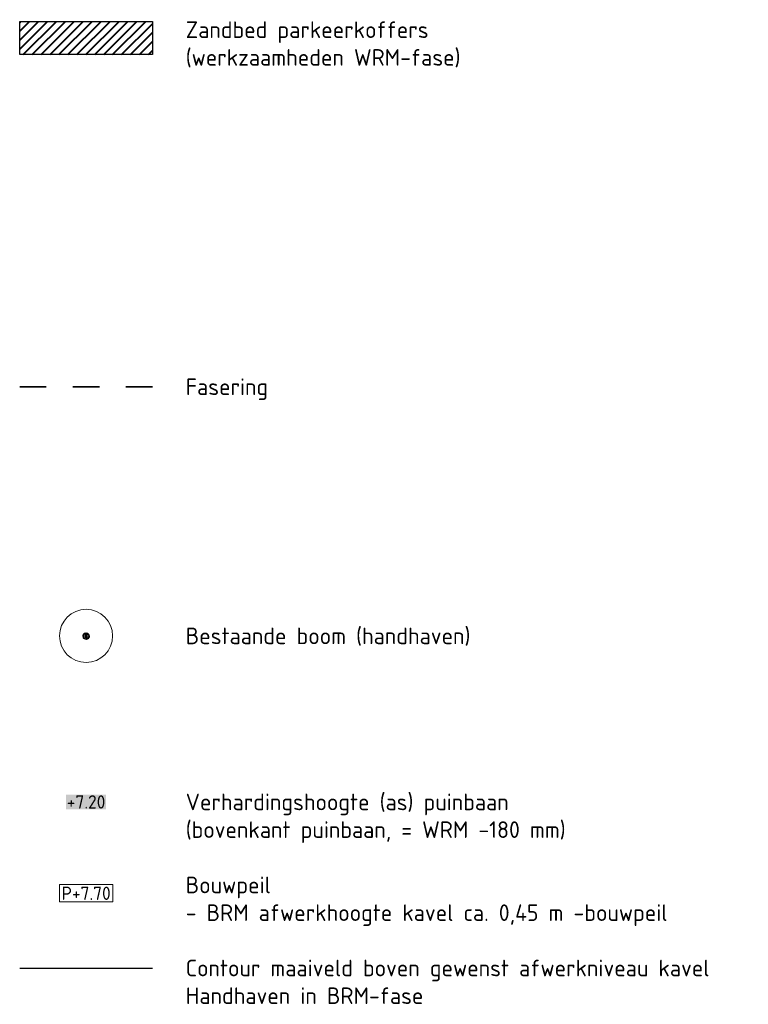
# Model space of a CAD drawing. Header units: metres. Extents: x 207669 to 209690, y 476021 to 477293.
# Tile 48 of 49: x 209407 to 209462, y 476252 to 476326. Entities that reach past the tile are written whole.
import ezdxf

# ---------------------------------------------------------------- set-up
doc = ezdxf.new("R2010")
doc.units = ezdxf.units.M
doc.linetypes.add('XX-FASEGRENS', pattern=[4, 2, -2])
doc.layers.get('0').update_dxf_attribs({"linetype": 'CONTINUOUS'})
for name, color, linetype, lineweight, true_color in [('B-WE-GR-BOOM-S', 7, 'CONTINUOUS', 20, 0x5dab30), ('B-WE-GR-BOOM_KROON-S', 7, 'CONTINUOUS', 20, 0x5dab30), ('N-WE-VH-VERHARDING_FUNDERING_GRANULAAT_ZAND-P-A', 7, 'CONTINUOUS', 40, 0xa57c00), ('T-WE-AL-HOOGTELABEL_WEG_PUIN_200', 1, 'CONTINUOUS', 18, 0xff0000)]:
    doc.layers.add(name, color=color, linetype=linetype, lineweight=lineweight, true_color=true_color)
doc.layers.add('def_temp', color=30, linetype='CONTINUOUS', plot=False)
for name, color, linetype, lineweight in [('N-WE-AL-HOOGTELABEL_BLOK', 10, 'CONTINUOUS', 18), ('N-WE-KG-FASEGRENS-G', 7, 'XX-FASEGRENS', 35), ('X-XX-AL-LEGENDA-G', 7, 'CONTINUOUS', 25), ('X-XX-AL-LEGENDA-T25', 7, 'CONTINUOUS', 25)]:
    doc.layers.add(name, color=color, linetype=linetype, lineweight=lineweight)
doc.styles.add('NLCS-ISO', font='NLCS-ISO.ttf')
doc.styles.add('NLCS-ISO-M200-T18', font='NLCS-ISO.ttf', dxfattribs={"height": 0.36})
doc.styles.get("Standard").update_dxf_attribs({"font": 'isocp.shx'})

# ---------------------------------------------------------------- blocks, each defined once
blk = doc.blocks.new('boom')
at = {"linetype": 'Continuous', "lineweight": 9}
h = blk.add_hatch(color=0, dxfattribs=at)
h.paths.add_polyline_path([(-0.07, 0.45), (0.04, 0.4), (0.12, 0.44), (0.14, 0.41), (0.26, 0.37), (0.32, 0.31), (0.32, 0.3), (0.4, 0.25), (0.4, 0.22), (0.45, 0.13), (0.5, 0.12), (0.46, 0.09), (0.52, -0.03), (0.52, -0.08), (0.47, -0.15), (0.51, -0.18), (0.38, -0.33), (0.39, -0.37), (0.23, -0.47), (0.21, -0.46), (0.19, -0.51), (0.04, -0.51), (0.01, -0.54), (-0.16, -0.51), (-0.21, -0.49), (-0.21, -0.42), (-0.25, -0.43), (-0.33, -0.38), (-0.44, -0.3), (-0.45, -0.18), (-0.5, -0.02), (-0.48, 0), (-0.47, 0.15), (-0.42, 0.15), (-0.35, 0.31), (-0.32, 0.28), (-0.23, 0.4), (-0.19, 0.4)])
h.paths.add_polyline_path([(0.05, 0.36), (0.02, 0.33), (-0.06, 0.32), (-0.08, 0.33), (-0.14, 0.28), (-0.15, 0.29), (-0.22, 0.27), (-0.29, 0.19), (-0.31, 0.19), (-0.31, 0.12), (-0.38, 0.06), (-0.38, -0.05), (-0.4, -0.08), (-0.34, -0.18), (-0.37, -0.2), (-0.28, -0.3), (-0.29, -0.34), (-0.18, -0.35), (-0.18, -0.37), (-0.05, -0.43), (0.05, -0.46), (0.14, -0.43), (0.21, -0.36), (0.21, -0.33), (0.26, -0.35), (0.29, -0.33), (0.37, -0.21), (0.35, -0.18), (0.4, -0.07), (0.38, -0.04), (0.39, -0.03), (0.37, 0.12), (0.34, 0.13), (0.27, 0.27), (0.23, 0.25), (0.19, 0.31), (0.16, 0.33), (0.06, 0.33)], flags=0)
blk.add_hatch(color=0, dxfattribs=at).paths.add_polyline_path([(-0.14, 0.28), (0, 0), (0.02, 0.33), (0.02, 0.02), (0.04, 0.01), (0.23, 0.25), (0.17, 0.16), (0.15, 0.1), (0.09, 0.05), (0.05, -0.02), (0.35, -0.18), (0.04, -0.04), (0.05, -0.08), (0.21, -0.33), (0.03, -0.07), (0.01, -0.05), (0.05, -0.46), (0.01, -0.25), (-0.01, -0.05), (-0.18, -0.37), (-0.14, -0.22), (-0.09, -0.16), (-0.04, -0.05), (-0.38, -0.05), (-0.25, -0.04), (-0.15, -0.04), (-0.07, -0.02), (-0.02, -0.02)])
at = {"color": 0, "linetype": 'Continuous', "lineweight": 9}
for p, q in [((-0.48, 0), (-0.47, 0.15)), ((-0.47, 0.15), (-0.42, 0.15)), ((-0.42, 0.15), (-0.35, 0.31)), ((-0.38, 0.06), (-0.31, 0.12)), ((-0.38, -0.05), (-0.38, 0.06)), ((-0.35, 0.31), (-0.32, 0.28)), ((-0.32, 0.28), (-0.23, 0.4)), ((-0.31, 0.12), (-0.31, 0.19)), ((-0.31, 0.19), (-0.29, 0.19)), ((-0.29, 0.19), (-0.22, 0.27)), ((-0.23, 0.4), (-0.19, 0.4)), ((-0.22, 0.27), (-0.15, 0.29)), ((-0.19, 0.4), (-0.07, 0.45)), ((-0.15, 0.29), (-0.14, 0.28)), ((-0.14, 0.28), (-0.08, 0.33)), ((-0.02, -0.02), (-0.14, 0.28)), ((-0.14, 0.28), (0, 0)), ((-0.08, 0.33), (-0.06, 0.32)), ((-0.07, 0.45), (0.04, 0.4)), ((-0.06, 0.32), (0.02, 0.33)), ((0, 0), (0.02, 0.33)), ((0.02, 0.33), (0.05, 0.36)), ((0.02, 0.33), (0.02, 0.02)), ((0.02, 0.02), (0.04, 0.01)), ((0.04, 0.4), (0.12, 0.44)), ((0.04, 0.01), (0.23, 0.25)), ((0.05, 0.36), (0.06, 0.33)), ((0.05, -0.02), (0.09, 0.05)), ((0.06, 0.33), (0.16, 0.33)), ((0.09, 0.05), (0.15, 0.1)), ((0.12, 0.44), (0.14, 0.41)), ((0.14, 0.41), (0.26, 0.37)), ((0.15, 0.1), (0.17, 0.16)), ((0.16, 0.33), (0.19, 0.31)), ((0.17, 0.16), (0.23, 0.25)), ((0.19, 0.31), (0.23, 0.25)), ((0.23, 0.25), (0.27, 0.27)), ((0.26, 0.37), (0.32, 0.31)), ((0.27, 0.27), (0.34, 0.13)), ((0.32, 0.31), (0.32, 0.3)), ((0.32, 0.3), (0.4, 0.25)), ((0.34, 0.13), (0.37, 0.12)), ((0.37, 0.12), (0.39, -0.03)), ((0.4, 0.25), (0.4, 0.22)), ((0.4, 0.22), (0.45, 0.13)), ((0.45, 0.13), (0.5, 0.12)), ((0.5, 0.12), (0.46, 0.09)), ((0.46, 0.09), (0.52, -0.03)), ((-0.5, -0.02), (-0.48, 0)), ((-0.45, -0.18), (-0.5, -0.02)), ((-0.44, -0.3), (-0.45, -0.18)), ((-0.33, -0.38), (-0.44, -0.3)), ((-0.4, -0.08), (-0.38, -0.05)), ((-0.34, -0.18), (-0.4, -0.08)), ((-0.38, -0.05), (-0.25, -0.04)), ((-0.04, -0.05), (-0.38, -0.05)), ((-0.37, -0.2), (-0.34, -0.18)), ((-0.28, -0.3), (-0.37, -0.2)), ((-0.25, -0.43), (-0.33, -0.38)), ((-0.29, -0.34), (-0.28, -0.3)), ((-0.18, -0.35), (-0.29, -0.34)), ((-0.25, -0.04), (-0.15, -0.04)), ((-0.21, -0.42), (-0.25, -0.43)), ((-0.21, -0.49), (-0.21, -0.42)), ((-0.16, -0.51), (-0.21, -0.49)), ((-0.01, -0.05), (-0.18, -0.37)), ((-0.18, -0.37), (-0.14, -0.22)), ((-0.18, -0.37), (-0.18, -0.35)), ((-0.05, -0.43), (-0.18, -0.37)), ((0.01, -0.54), (-0.16, -0.51)), ((-0.15, -0.04), (-0.07, -0.02)), ((-0.14, -0.22), (-0.09, -0.16)), ((-0.09, -0.16), (-0.04, -0.05)), ((-0.07, -0.02), (-0.02, -0.02)), ((0.05, -0.46), (-0.05, -0.43)), ((0.01, -0.25), (-0.01, -0.05)), ((0.03, -0.07), (0.01, -0.05)), ((0.01, -0.05), (0.05, -0.46)), ((0.05, -0.46), (0.01, -0.25)), ((0.04, -0.51), (0.01, -0.54)), ((0.21, -0.33), (0.03, -0.07)), ((0.35, -0.18), (0.04, -0.04)), ((0.04, -0.04), (0.05, -0.08)), ((0.19, -0.51), (0.04, -0.51)), ((0.05, -0.02), (0.35, -0.18)), ((0.05, -0.08), (0.21, -0.33)), ((0.14, -0.43), (0.05, -0.46)), ((0.21, -0.36), (0.14, -0.43)), ((0.21, -0.46), (0.19, -0.51)), ((0.26, -0.35), (0.21, -0.33)), ((0.21, -0.33), (0.21, -0.36)), ((0.23, -0.47), (0.21, -0.46)), ((0.39, -0.37), (0.23, -0.47)), ((0.29, -0.33), (0.26, -0.35)), ((0.37, -0.21), (0.29, -0.33)), ((0.4, -0.07), (0.35, -0.18)), ((0.35, -0.18), (0.37, -0.21)), ((0.39, -0.03), (0.38, -0.04)), ((0.38, -0.04), (0.4, -0.07)), ((0.51, -0.18), (0.38, -0.33)), ((0.38, -0.33), (0.39, -0.37)), ((0.52, -0.08), (0.47, -0.15)), ((0.47, -0.15), (0.51, -0.18)), ((0.52, -0.03), (0.52, -0.08))]:
    blk.add_line(p, q, dxfattribs=at)
for tag in ['Commentaar', 'Pointnumber']:
    blk.add_attdef(tag, (0, 0), '', height=0.2)

msp = doc.modelspace()

# ---------------------------------------------------------------- hatches: boundary and pattern name
at = {"layer": 'N-WE-VH-VERHARDING_FUNDERING_GRANULAAT_ZAND-P-A', "transparency": 33554559}
h = msp.add_hatch(dxfattribs=at)
h.set_pattern_fill('ANSI31', color=256, scale=0.15)
h.set_pattern_definition([(45, (59612.8123, 74727.06833), (-0.33675960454, 0.33675960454), [])])
h.paths.add_polyline_path([(209406.992, 476325.903), (209416.992, 476325.903), (209416.992, 476323.403), (209406.992, 476323.403)])

# ---------------------------------------------------------------- linework, layer by layer
at = {"layer": 'B-WE-GR-BOOM_KROON-S'}
msp.add_circle((209411.992, 476279.653), 2, dxfattribs=at)
at = {"layer": 'def_temp', "flags": 128}
msp.add_lwpolyline([(209406.992, 476254.653), (209416.992, 476254.653)], dxfattribs=at)
at = {"layer": 'N-WE-KG-FASEGRENS-G', "flags": 128}
msp.add_lwpolyline([(209406.992, 476298.403), (209416.992, 476298.403)], dxfattribs=at)
at = {"layer": 'X-XX-AL-LEGENDA-G', "flags": 128}
msp.add_lwpolyline([(209406.992, 476325.903), (209416.992, 476325.903), (209416.992, 476323.403), (209406.992, 476323.403)], close=True, dxfattribs=at)

# ---------------------------------------------------------------- block references
at = {"layer": 'B-WE-GR-BOOM-S', "xscale": 0.5, "yscale": 0.5, "zscale": 0.5}
msp.add_blockref('boom', (209411.992, 476279.653), dxfattribs=at)

# ---------------------------------------------------------------- texts
at = {"layer": 'def_temp', "insert": (209419.492, 476255.278), "char_height": 1.25, "attachment_point": 1, "style": 'NLCS-ISO'}
msp.add_mtext('Contour maaiveld boven gewenst afwerkniveau kavel\\PHandhaven in BRM-fase', dxfattribs=at)
at = {"layer": 'N-WE-AL-HOOGTELABEL_BLOK', "insert": (209411.992, 476260.278), "char_height": 1, "attachment_point": 5, "style": 'NLCS-ISO-M200-T18', "bg_fill": 19, "box_fill_scale": 1.15, "bg_fill_color": 256, "bg_fill_transparency": 0}
msp.add_mtext('P+7.70', dxfattribs=at)
at = {"layer": 'T-WE-AL-HOOGTELABEL_WEG_PUIN_200', "insert": (209411.992, 476267.153), "char_height": 1, "attachment_point": 5, "style": 'NLCS-ISO-M200-T18', "bg_fill": 1, "box_fill_scale": 1.05, "bg_fill_color": 256, "bg_fill_true_color": 9298298, "bg_fill_transparency": 0}
msp.add_mtext('+7.20', dxfattribs=at)
at = {"layer": 'X-XX-AL-LEGENDA-T25', "char_height": 1.25, "attachment_point": 1, "style": 'NLCS-ISO'}
for s, insert in [('Zandbed parkeerkoffers\\P(werkzaamheden WRM-fase)', (209419.492, 476325.903)), ('Fasering', (209419.492, 476299.028)), ('Bestaande boom (handhaven)', (209419.492, 476280.278)), ('Verhardingshoogte (as) puinbaan\\P(bovenkant puinbaan, = WRM -180 mm)', (209419.492, 476267.778))]:
    msp.add_mtext(s, dxfattribs=dict(at, insert=insert))
at = {"layer": 'X-XX-AL-LEGENDA-T25', "insert": (209419.492, 476261.528), "char_height": 1.25, "width": 46.87678, "attachment_point": 1, "style": 'NLCS-ISO'}
msp.add_mtext('Bouwpeil\\P- BRM afwerkhoogte kavel ca. 0,45 m -bouwpeil', dxfattribs=at)

doc.saveas('drawing.dxf')
